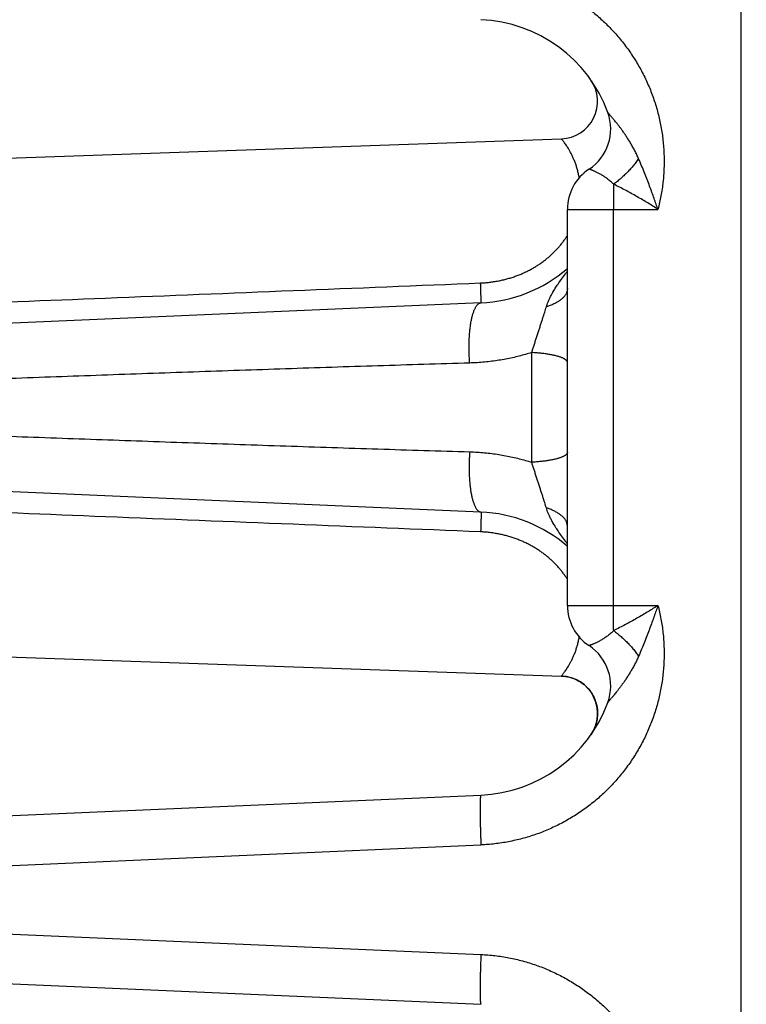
# Model space of a CAD drawing. Header units: inches. Extents: x 0 to 34, y 0 to 22.
# Tile 38 of 112: x 19.083 to 19.666, y 6.92 to 7.71. Entities that reach past the tile are written whole.
import ezdxf

# ---------------------------------------------------------------- set-up
doc = ezdxf.new("R2010")
doc.units = ezdxf.units.IN
doc.header["$LTSCALE"] = 1.87
doc.header["$MEASUREMENT"] = 0
doc.layers.get('0').update_dxf_attribs({"linetype": 'CONTINUOUS'})
doc.layers.add('DIMENSIONS', color=7, linetype='CONTINUOUS')
doc.styles.get("Standard").update_dxf_attribs({"font": 'txt', "width": 0.8})
doc.dimstyles.get("Standard").update_dxf_attribs({"dimtxt": 0.125, "dimasz": 0.18, "dimexe": 0.18, "dimexo": 0.0625, "dimgap": 0.09, "dimtad": 0, "dimtih": 1, "dimtoh": 1, "dimdec": 3, "dimzin": 4, "dimdsep": 46, "dimtxsty": 'STANDARD', "dimblk": '_FILLED', "dimblk1": '_FILLED', "dimblk2": '_FILLED', "dimcen": 0.09, "dimadec": 0, "dimazin": 0, "dimtol": 1, "dimtp": 0.01, "dimtm": 0.01, "dimtfac": 1, "dimtdec": 3, "dimtofl": 0, "dimtmove": 0, "dimatfit": 3, "dimldrblk": '_FILLED', "dimfxl": 1, "dimtolj": 1, "dimtzin": 4, "dimarcsym": 0})

# ---------------------------------------------------------------- blocks, each defined once
blk = doc.blocks.new('_FILLED')
at = {"color": 0, "linetype": 'BYBLOCK'}
blk.add_solid([(0, 0), (-1, 0.1736), (-1, -0.1736)], dxfattribs=at)
blk = doc.blocks.new('*D4')
at = {"layer": 'DIMENSIONS', "color": 2, "linetype": 'CONTINUOUS'}
for p, q in [((18.50008, 7.18577), (18.50008, 4.6033)), ((25.5704, 6.2458), (25.5704, 4.6033)), ((18.50008, 4.7283), (21.45095, 4.7283)), ((25.5704, 4.7283), (23.00095, 4.7283))]:
    blk.add_line(p, q, dxfattribs=at)
at = {"layer": 'DIMENSIONS', "color": 2, "linetype": 'CONTINUOUS', "xscale": 0.18, "yscale": 0.18, "zscale": 0.18, "rotation": 180}
blk.add_blockref('_FILLED', (18.50008, 4.7283), dxfattribs=at)
at = {"layer": 'DIMENSIONS', "color": 2, "linetype": 'CONTINUOUS', "xscale": 0.18, "yscale": 0.18, "zscale": 0.18}
blk.add_blockref('_FILLED', (25.5704, 4.7283), dxfattribs=at)
at = {"layer": 'DIMENSIONS', "color": 2, "linetype": 'CONTINUOUS', "width": 0.8}
for s, p in [('[', (22.13845, 4.6658)), (']', (22.83845, 4.6658)), ('7.070', (21.51345, 4.6658)), ('179.59', (22.23845, 4.6658))]:
    blk.add_text(s, height=0.125, dxfattribs=at).set_placement(p)

msp = doc.modelspace()

# ---------------------------------------------------------------- linework, layer by layer
at = {"color": 7, "linetype": 'CONTINUOUS'}
for p, q in [((19.66208, 5.6643), (19.66208, 9.2143)), ((19.54204, 7.66123), (19.5424, 7.66068)), ((19.5424, 7.66068), (19.54266, 7.66024)), ((18.52903, 7.58031), (19.51798, 7.61485)), ((19.52271, 7.24038), (19.52271, 7.55822)), ((19.52271, 7.55822), (19.59541, 7.55822)), ((19.55961, 7.24038), (19.55961, 7.55822)), ((19.45335, 7.48321), (18.60704, 7.44626)), ((18.60704, 7.35234), (19.45335, 7.31539)), ((19.52271, 7.24038), (19.59541, 7.24038)), ((18.52903, 7.21829), (19.51798, 7.18375)), ((19.5424, 7.13792), (19.54154, 7.13661)), ((19.5432, 7.13928), (19.5424, 7.13792)), ((18.60704, 7.05126), (19.45335, 7.08821)), ((18.65772, 7.01351), (19.45335, 7.04825)), ((18.65772, 6.99509), (19.45335, 6.96035)), ((18.60704, 6.95734), (19.45335, 6.92039))]:
    msp.add_line(p, q, dxfattribs=at)
msp.add_lwpolyline([(19.51798, 7.18375), (19.51942, 7.18367), (19.52107, 7.18348), (19.52271, 7.18321), (19.52433, 7.18285), (19.52592, 7.18239), (19.52749, 7.18185), (19.52903, 7.18122), (19.53053, 7.18051), (19.53199, 7.17972), (19.5334, 7.17885), (19.53476, 7.1779), (19.53607, 7.17688), (19.53732, 7.17578), (19.5385, 7.17462), (19.53962, 7.1734), (19.54067, 7.17211), (19.54165, 7.17077), (19.54255, 7.16938), (19.54338, 7.16794), (19.54412, 7.16645), (19.54478, 7.16493), (19.54535, 7.16337), (19.54584, 7.16179), (19.54624, 7.16017), (19.54655, 7.15854), (19.54677, 7.1569), (19.54689, 7.15524), (19.54693, 7.15358), (19.54687, 7.15193), (19.54672, 7.15027), (19.54649, 7.14863), (19.54616, 7.147), (19.54574, 7.1454), (19.54523, 7.14382), (19.54464, 7.14227), (19.54395, 7.14075), (19.5432, 7.13928)], dxfattribs=at)
for centre, radius, start, end in [((19.44839, 7.5968), 0.11369, 20.16432, 87.5), ((19.51693, 7.64483), 0.03, 271.99874, 34.89397), ((19.51889, 7.62269), 0.03858, 303.32938, 20.16621), ((19.56129, 7.55822), 0.03858, 123.32938, 180), ((19.44839, 7.5968), 0.11369, 272.5, 310.83122), ((19.44839, 7.2018), 0.11369, 49.16858, 87.5), ((19.56129, 7.24038), 0.03858, 180, 236.67062), ((19.51889, 7.17591), 0.03858, 339.83411, 56.67062), ((19.51693, 7.15377), 0.03, 325.10905, 88.00198), ((19.44839, 7.2018), 0.11369, 272.5, 339.83579)]:
    msp.add_arc(centre, radius, start, end, dxfattribs=at)
for points, knots in [([(19.45335, 7.75035), (19.4552, 7.75027), (19.45891, 7.75004), (19.46446, 7.74949), (19.47, 7.74874), (19.47551, 7.74779), (19.48099, 7.74664), (19.48642, 7.74529), (19.49179, 7.74375), (19.49711, 7.74201), (19.50235, 7.74008), (19.50753, 7.73796), (19.51262, 7.73565), (19.51763, 7.73316), (19.52254, 7.73049), (19.52735, 7.72764), (19.53205, 7.72462), (19.53664, 7.72143), (19.54112, 7.71807), (19.54546, 7.71456), (19.54968, 7.71088), (19.55376, 7.70706), (19.5577, 7.7031), (19.56149, 7.69899), (19.56513, 7.69475), (19.56861, 7.69037), (19.57193, 7.68588), (19.57508, 7.68127), (19.57807, 7.67654), (19.58088, 7.67171), (19.58351, 7.66678), (19.58597, 7.66176), (19.58824, 7.65666), (19.59032, 7.65147), (19.59221, 7.64621), (19.59391, 7.64089), (19.59541, 7.63551), (19.59672, 7.63008), (19.59783, 7.6246), (19.59874, 7.61909), (19.59945, 7.61355), (19.59996, 7.60799), (19.60027, 7.60241), (19.60037, 7.59683), (19.60027, 7.59124), (19.59997, 7.58566), (19.59946, 7.5801), (19.59875, 7.57456), (19.59784, 7.56906), (19.59674, 7.56361), (19.59588, 7.56001), (19.59541, 7.55822)], [0, 0, 0, 0, 0.020348, 0.040733, 0.061145, 0.081576, 0.102016, 0.122457, 0.14289, 0.163317, 0.18374, 0.204164, 0.224589, 0.245011, 0.265428, 0.285845, 0.306264, 0.326689, 0.347119, 0.367547, 0.387966, 0.408379, 0.428791, 0.449208, 0.469629, 0.490051, 0.510469, 0.53088, 0.55129, 0.571701, 0.592115, 0.612529, 0.632943, 0.653354, 0.673762, 0.69417, 0.714576, 0.734983, 0.755393, 0.775806, 0.796216, 0.81662, 0.837018, 0.857416, 0.877822, 0.89824, 0.918656, 0.939055, 0.959422, 0.979742, 1, 1, 1, 1]), ([(19.57985, 7.59888), (19.57939, 7.59994), (19.57843, 7.60204), (19.57689, 7.60513), (19.57526, 7.60816), (19.57358, 7.6111), (19.57186, 7.61392), (19.57014, 7.61658), (19.56846, 7.61907), (19.56684, 7.62136), (19.56531, 7.62345), (19.56389, 7.62534), (19.56258, 7.62701), (19.56141, 7.62848), (19.56038, 7.62976), (19.55947, 7.63086), (19.55866, 7.63182), (19.55796, 7.63264), (19.55736, 7.63334), (19.55685, 7.63394), (19.55642, 7.63444), (19.55607, 7.63485), (19.55578, 7.63519), (19.55554, 7.63546), (19.55537, 7.63567), (19.55524, 7.63582), (19.55516, 7.63592), (19.55512, 7.63597), (19.55511, 7.63599)], [0, 0, 0, 0, 0.077142, 0.154607, 0.23166, 0.307558, 0.381482, 0.45256, 0.519824, 0.582623, 0.640598, 0.693477, 0.740933, 0.782754, 0.819265, 0.851063, 0.878725, 0.902778, 0.923466, 0.940914, 0.955442, 0.967477, 0.977334, 0.985207, 0.991293, 0.995739, 0.998642, 1, 1, 1, 1]), ([(19.53222, 7.58354), (19.53212, 7.58411), (19.53183, 7.58573), (19.53124, 7.58837), (19.5304, 7.59144), (19.52942, 7.59443), (19.52833, 7.5973), (19.52716, 7.60001), (19.52595, 7.60252), (19.52474, 7.60481), (19.52356, 7.60685), (19.52245, 7.60864), (19.52143, 7.61017), (19.52053, 7.61147), (19.51976, 7.61253), (19.51913, 7.61337), (19.51864, 7.614), (19.51829, 7.61444), (19.51809, 7.6147), (19.518, 7.61482), (19.51798, 7.61484)], [0, 0, 0, 0, 0.049569, 0.141672, 0.233513, 0.324421, 0.413158, 0.498399, 0.578926, 0.653655, 0.721665, 0.782349, 0.835433, 0.880769, 0.918378, 0.948508, 0.971462, 0.987513, 0.996922, 1, 1, 1, 1]), ([(19.57985, 7.59888), (19.5795, 7.59838), (19.57879, 7.59737), (19.57767, 7.59587), (19.57651, 7.59438), (19.5753, 7.59291), (19.57404, 7.59144), (19.57275, 7.59), (19.57142, 7.58857), (19.57005, 7.58717), (19.56866, 7.5858), (19.56724, 7.58447), (19.56579, 7.58317), (19.56433, 7.58191), (19.56285, 7.58069), (19.56137, 7.57952), (19.56036, 7.57876), (19.55986, 7.57839)], [0, 0, 0, 0, 0.063962, 0.128908, 0.194707, 0.261224, 0.328321, 0.395858, 0.463695, 0.531687, 0.599691, 0.667564, 0.735162, 0.802344, 0.86897, 0.9349, 1, 1, 1, 1]), ([(19.59541, 7.55822), (19.59493, 7.55963), (19.59391, 7.56255), (19.59231, 7.56707), (19.59057, 7.57188), (19.58871, 7.57692), (19.58671, 7.58219), (19.58457, 7.58763), (19.58228, 7.59322), (19.58068, 7.59698), (19.57985, 7.59888)], [0, 0, 0, 0, 0.102766, 0.213175, 0.330575, 0.454335, 0.583822, 0.718376, 0.857325, 1, 1, 1, 1]), ([(19.55986, 7.57839), (19.55946, 7.57879), (19.55865, 7.57957), (19.5574, 7.58068), (19.55611, 7.58174), (19.55481, 7.58274), (19.55351, 7.58368), (19.55222, 7.58455), (19.55095, 7.58535), (19.54972, 7.58608), (19.54854, 7.58674), (19.54741, 7.58733), (19.54636, 7.58786), (19.54537, 7.58833), (19.54446, 7.58874), (19.54364, 7.5891), (19.5429, 7.58941), (19.54224, 7.58967), (19.54168, 7.58989), (19.5412, 7.59006), (19.54081, 7.5902), (19.54051, 7.59031), (19.5403, 7.59039), (19.54017, 7.59043), (19.54011, 7.59045), (19.54009, 7.59045)], [0, 0, 0, 0, 0.072092, 0.144149, 0.215663, 0.286127, 0.35502, 0.421833, 0.486116, 0.547473, 0.605563, 0.660103, 0.710858, 0.757661, 0.800381, 0.838933, 0.873269, 0.903377, 0.929285, 0.951061, 0.96877, 0.982462, 0.992197, 0.998034, 1, 1, 1, 1]), ([(19.55986, 7.57839), (19.55984, 7.57784), (19.55982, 7.57671), (19.55978, 7.57499), (19.55974, 7.57324), (19.55971, 7.57144), (19.55968, 7.56961), (19.55966, 7.56776), (19.55964, 7.56588), (19.55963, 7.56398), (19.55962, 7.56206), (19.55961, 7.56014), (19.55961, 7.55886), (19.55961, 7.55822)], [0, 0, 0, 0, 0.08276, 0.167849, 0.25502, 0.344036, 0.434682, 0.526762, 0.620045, 0.71426, 0.809147, 0.904468, 1, 1, 1, 1]), ([(19.59542, 7.55822), (19.59408, 7.55907), (19.59136, 7.56079), (19.58719, 7.56336), (19.58287, 7.56594), (19.57843, 7.56851), (19.57389, 7.57107), (19.56927, 7.57358), (19.56459, 7.57603), (19.56144, 7.57761), (19.55986, 7.57839)], [0, 0, 0, 0, 0.116171, 0.236127, 0.359264, 0.484953, 0.612543, 0.741362, 0.870735, 1, 1, 1, 1]), ([(19.45308, 7.49915), (19.45428, 7.4992), (19.45668, 7.49934), (19.46026, 7.49969), (19.4638, 7.50017), (19.4673, 7.50078), (19.47076, 7.50151), (19.47416, 7.50238), (19.4775, 7.50336), (19.48077, 7.50445), (19.48397, 7.50566), (19.48708, 7.50697), (19.4901, 7.50838), (19.49304, 7.50989), (19.49588, 7.51149), (19.49863, 7.51317), (19.50127, 7.51493), (19.50382, 7.51678), (19.50626, 7.51869), (19.50861, 7.52068), (19.51086, 7.52273), (19.513, 7.52485), (19.51504, 7.52703), (19.51699, 7.52927), (19.51882, 7.53158), (19.52056, 7.53394), (19.52184, 7.53583), (19.52254, 7.53693), (19.52272, 7.53721)], [0, 0, 0, 0, 0.0437, 0.087242, 0.130587, 0.173699, 0.216542, 0.259083, 0.301274, 0.343065, 0.384427, 0.425352, 0.465833, 0.505841, 0.54534, 0.584322, 0.622826, 0.660894, 0.698553, 0.735809, 0.772671, 0.809174, 0.84536, 0.881274, 0.916966, 0.952477, 0.987842, 1, 1, 1, 1]), ([(19.50582, 7.47995), (19.50602, 7.48062), (19.50648, 7.48201), (19.5073, 7.48417), (19.50834, 7.48652), (19.50961, 7.48909), (19.51117, 7.49191), (19.51304, 7.49503), (19.5153, 7.49848), (19.518, 7.50235), (19.52051, 7.50576), (19.52215, 7.50788), (19.5227, 7.50858)], [0, 0, 0, 0, 0.062788, 0.13151, 0.207757, 0.293096, 0.389062, 0.497152, 0.619406, 0.759476, 0.920254, 1, 1, 1, 1]), ([(18.60678, 7.46544), (18.69476, 7.4689), (18.87652, 7.47608), (19.15862, 7.48731), (19.35274, 7.4951), (19.45308, 7.49915)], [0, 0, 0, 0, 0.311882, 0.644295, 1, 1, 1, 1]), ([(19.45335, 7.48321), (19.45336, 7.48321), (19.45338, 7.4833), (19.4534, 7.48341), (19.45341, 7.48364), (19.45342, 7.48395), (19.45343, 7.48434), (19.45343, 7.48482), (19.45343, 7.48538), (19.45343, 7.48602), (19.45342, 7.48674), (19.45341, 7.48754), (19.4534, 7.48841), (19.45338, 7.48935), (19.45335, 7.49037), (19.45332, 7.49145), (19.45329, 7.4926), (19.45326, 7.49381), (19.45322, 7.49507), (19.45318, 7.49639), (19.45313, 7.49775), (19.4531, 7.49868), (19.45308, 7.49915)], [0, 0, 0, 0, 0.003219, 0.011642, 0.025477, 0.044721, 0.069331, 0.099241, 0.134366, 0.174605, 0.219842, 0.269946, 0.32477, 0.384154, 0.447925, 0.515896, 0.587868, 0.663631, 0.742962, 0.825631, 0.911394, 1, 1, 1, 1]), ([(19.52271, 7.49462), (19.52271, 7.49432), (19.52268, 7.49371), (19.52252, 7.4928), (19.52227, 7.49189), (19.52191, 7.49099), (19.52146, 7.49011), (19.5209, 7.48923), (19.52026, 7.48837), (19.51951, 7.48753), (19.51868, 7.4867), (19.51775, 7.4859), (19.51673, 7.48512), (19.51563, 7.48436), (19.51445, 7.48364), (19.51319, 7.48294), (19.51185, 7.48227), (19.51044, 7.48163), (19.50896, 7.48103), (19.50742, 7.48046), (19.50636, 7.48011), (19.50582, 7.47995)], [0, 0, 0, 0, 0.0383, 0.076972, 0.116371, 0.15683, 0.198641, 0.242059, 0.287295, 0.334517, 0.383854, 0.435398, 0.489208, 0.545313, 0.603717, 0.6644, 0.727322, 0.792424, 0.859633, 0.928859, 1, 1, 1, 1]), ([(19.44436, 7.43491), (19.4443, 7.4356), (19.44419, 7.437), (19.44406, 7.4391), (19.44396, 7.4412), (19.44388, 7.44331), (19.44384, 7.44541), (19.44382, 7.4475), (19.44383, 7.44958), (19.44387, 7.45163), (19.44394, 7.45366), (19.44404, 7.45566), (19.44416, 7.45762), (19.44432, 7.45954), (19.4445, 7.46142), (19.44471, 7.46324), (19.44494, 7.46501), (19.4452, 7.46672), (19.44549, 7.46836), (19.4458, 7.46994), (19.44614, 7.47144), (19.44649, 7.47287), (19.44687, 7.47422), (19.44728, 7.47548), (19.4477, 7.47666), (19.44814, 7.47775), (19.44859, 7.47874), (19.44907, 7.47964), (19.44956, 7.48045), (19.45006, 7.48115), (19.45058, 7.48176), (19.45111, 7.48226), (19.45165, 7.48267), (19.45221, 7.48296), (19.45277, 7.48315), (19.45316, 7.4832), (19.45335, 7.48321)], [0, 0, 0, 0, 0.040887, 0.081958, 0.123118, 0.164267, 0.20531, 0.246148, 0.286686, 0.326828, 0.36648, 0.405548, 0.443943, 0.481576, 0.51836, 0.554212, 0.589053, 0.622806, 0.655399, 0.686763, 0.716836, 0.745561, 0.772887, 0.798769, 0.823173, 0.846072, 0.867453, 0.887315, 0.905674, 0.922571, 0.938072, 0.952279, 0.965342, 0.977464, 0.988909, 1, 1, 1, 1]), ([(19.49412, 7.44332), (19.49442, 7.44429), (19.49505, 7.44627), (19.496, 7.44928), (19.49698, 7.45236), (19.49798, 7.45548), (19.49899, 7.4586), (19.49999, 7.46169), (19.50098, 7.46472), (19.50194, 7.46766), (19.50285, 7.47046), (19.50371, 7.47312), (19.50449, 7.47558), (19.50519, 7.47784), (19.50562, 7.47927), (19.50582, 7.47995)], [0, 0, 0, 0, 0.079355, 0.161699, 0.246074, 0.331568, 0.417255, 0.502196, 0.585406, 0.665958, 0.743026, 0.815783, 0.883374, 0.945016, 1, 1, 1, 1]), ([(19.49412, 7.44332), (19.49244, 7.44279), (19.48906, 7.44178), (19.4839, 7.44039), (19.47862, 7.43914), (19.47322, 7.43803), (19.4677, 7.43707), (19.46205, 7.43626), (19.45627, 7.43562), (19.45036, 7.43515), (19.44637, 7.43497), (19.44436, 7.43491)], [0, 0, 0, 0, 0.103944, 0.209404, 0.316492, 0.425323, 0.536015, 0.648696, 0.763497, 0.880553, 1, 1, 1, 1]), ([(19.49411, 7.35528), (19.49411, 7.35751), (19.49411, 7.36199), (19.49411, 7.36872), (19.49411, 7.37548), (19.49411, 7.38227), (19.49411, 7.38908), (19.49411, 7.3959), (19.49411, 7.40272), (19.49411, 7.40954), (19.49411, 7.41635), (19.49411, 7.42314), (19.49411, 7.4299), (19.49411, 7.43662), (19.49412, 7.44109), (19.49412, 7.44332)], [0, 0, 0, 0, 0.076045, 0.152535, 0.229391, 0.306535, 0.383888, 0.461369, 0.538899, 0.616388, 0.693743, 0.770871, 0.847685, 0.924098, 1, 1, 1, 1]), ([(19.52271, 7.43532), (19.52271, 7.43546), (19.52268, 7.43575), (19.52252, 7.43618), (19.52227, 7.43659), (19.52192, 7.437), (19.52148, 7.43741), (19.52095, 7.43781), (19.52032, 7.4382), (19.5196, 7.43859), (19.5188, 7.43897), (19.5179, 7.43933), (19.51692, 7.43969), (19.51586, 7.44004), (19.51472, 7.44038), (19.5135, 7.4407), (19.5122, 7.44101), (19.51084, 7.44131), (19.5094, 7.44159), (19.50791, 7.44185), (19.50635, 7.4421), (19.50473, 7.44233), (19.50307, 7.44254), (19.50135, 7.44274), (19.4996, 7.44291), (19.4978, 7.44307), (19.49597, 7.44321), (19.49474, 7.44329), (19.49412, 7.44332)], [0, 0, 0, 0, 0.013636, 0.027959, 0.043562, 0.060892, 0.080265, 0.101889, 0.125894, 0.152355, 0.181305, 0.212748, 0.246664, 0.283015, 0.321748, 0.362797, 0.406084, 0.451522, 0.499016, 0.548462, 0.599753, 0.652771, 0.707395, 0.763497, 0.820944, 0.879599, 0.939322, 1, 1, 1, 1]), ([(19.44436, 7.43491), (19.41978, 7.43417), (19.37054, 7.43264), (19.29664, 7.43022), (19.22279, 7.4277), (19.14918, 7.42511), (19.07576, 7.42245), (19.00237, 7.41974), (18.92898, 7.41699), (18.8557, 7.41419), (18.78259, 7.41136), (18.70945, 7.40851), (18.66065, 7.40658), (18.6362, 7.40561)], [0, 0, 0, 0, 0.091205, 0.182765, 0.274278, 0.36535, 0.456002, 0.54681, 0.637792, 0.72846, 0.818829, 0.909231, 1, 1, 1, 1]), ([(18.6362, 7.39299), (18.66065, 7.39202), (18.70946, 7.39009), (18.78262, 7.38723), (18.85575, 7.38441), (18.92905, 7.38161), (19.00249, 7.37885), (19.07594, 7.37614), (19.14939, 7.37348), (19.22298, 7.37089), (19.29678, 7.36838), (19.3706, 7.36596), (19.4198, 7.36443), (19.44436, 7.36369)], [0, 0, 0, 0, 0.090795, 0.18121, 0.271595, 0.362294, 0.453333, 0.54422, 0.634936, 0.725988, 0.817403, 0.908853, 1, 1, 1, 1]), ([(19.44436, 7.36369), (19.4443, 7.363), (19.44419, 7.3616), (19.44406, 7.3595), (19.44396, 7.3574), (19.44388, 7.35529), (19.44384, 7.35319), (19.44382, 7.3511), (19.44383, 7.34902), (19.44387, 7.34697), (19.44394, 7.34494), (19.44404, 7.34294), (19.44416, 7.34098), (19.44432, 7.33906), (19.4445, 7.33718), (19.44471, 7.33536), (19.44494, 7.33359), (19.4452, 7.33188), (19.44549, 7.33024), (19.4458, 7.32866), (19.44614, 7.32716), (19.44649, 7.32573), (19.44687, 7.32438), (19.44728, 7.32312), (19.4477, 7.32194), (19.44814, 7.32085), (19.44859, 7.31986), (19.44907, 7.31896), (19.44956, 7.31815), (19.45006, 7.31744), (19.45058, 7.31684), (19.45111, 7.31633), (19.45165, 7.31593), (19.45221, 7.31564), (19.45277, 7.31545), (19.45316, 7.31539), (19.45335, 7.31539)], [0, 0, 0, 0, 0.040886, 0.081956, 0.123114, 0.164263, 0.205304, 0.246142, 0.286678, 0.326819, 0.36647, 0.405538, 0.443933, 0.481565, 0.518349, 0.554201, 0.589042, 0.622795, 0.655387, 0.686752, 0.716825, 0.745551, 0.772877, 0.79876, 0.823164, 0.846064, 0.867446, 0.887309, 0.905669, 0.922567, 0.938069, 0.952277, 0.96534, 0.977463, 0.988909, 1, 1, 1, 1]), ([(19.44436, 7.36369), (19.44635, 7.36363), (19.45032, 7.36345), (19.45621, 7.36299), (19.46198, 7.36235), (19.46765, 7.36154), (19.47319, 7.36058), (19.47861, 7.35946), (19.4839, 7.35821), (19.48906, 7.35682), (19.49244, 7.35581), (19.49411, 7.35528)], [0, 0, 0, 0, 0.118465, 0.23511, 0.349925, 0.462901, 0.574035, 0.683319, 0.790746, 0.896305, 1, 1, 1, 1]), ([(19.52271, 7.36327), (19.52271, 7.36313), (19.52268, 7.36285), (19.52252, 7.36242), (19.52227, 7.36201), (19.52192, 7.36159), (19.52148, 7.36119), (19.52095, 7.36079), (19.52032, 7.3604), (19.5196, 7.36001), (19.5188, 7.35963), (19.5179, 7.35926), (19.51692, 7.35891), (19.51586, 7.35856), (19.51471, 7.35822), (19.51349, 7.3579), (19.5122, 7.35759), (19.51083, 7.3573), (19.5094, 7.35701), (19.5079, 7.35675), (19.50634, 7.3565), (19.50473, 7.35627), (19.50306, 7.35606), (19.50135, 7.35586), (19.49959, 7.35569), (19.4978, 7.35553), (19.49597, 7.35539), (19.49473, 7.35531), (19.49411, 7.35528)], [0, 0, 0, 0, 0.013632, 0.027953, 0.043553, 0.060881, 0.080253, 0.101876, 0.125882, 0.152343, 0.181295, 0.21274, 0.246659, 0.283013, 0.32175, 0.362802, 0.406092, 0.451535, 0.499034, 0.548487, 0.599783, 0.652806, 0.707434, 0.763539, 0.820988, 0.879646, 0.939371, 1, 1, 1, 1]), ([(19.50583, 7.31865), (19.50562, 7.31933), (19.50519, 7.32076), (19.50449, 7.32302), (19.50371, 7.32548), (19.50286, 7.32813), (19.50194, 7.33093), (19.50099, 7.33386), (19.5, 7.33689), (19.49899, 7.33998), (19.49798, 7.34311), (19.49697, 7.34623), (19.49599, 7.34932), (19.49504, 7.35233), (19.49442, 7.35431), (19.49411, 7.35528)], [0, 0, 0, 0, 0.05517, 0.116823, 0.184302, 0.256875, 0.333742, 0.41413, 0.497263, 0.582224, 0.668001, 0.753622, 0.838123, 0.920556, 1, 1, 1, 1]), ([(19.45308, 7.29945), (19.35274, 7.30349), (19.15862, 7.31129), (18.87651, 7.32252), (18.69476, 7.3297), (18.60678, 7.33316)], [0, 0, 0, 0, 0.355717, 0.688132, 1, 1, 1, 1]), ([(19.52271, 7.30398), (19.52271, 7.30428), (19.52268, 7.30489), (19.52252, 7.3058), (19.52227, 7.30671), (19.52191, 7.30761), (19.52146, 7.30849), (19.52091, 7.30937), (19.52026, 7.31023), (19.51951, 7.31107), (19.51868, 7.3119), (19.51775, 7.3127), (19.51673, 7.31348), (19.51563, 7.31423), (19.51445, 7.31496), (19.51319, 7.31566), (19.51185, 7.31633), (19.51044, 7.31697), (19.50896, 7.31757), (19.50742, 7.31814), (19.50636, 7.31848), (19.50583, 7.31865)], [0, 0, 0, 0, 0.038302, 0.076974, 0.116375, 0.156835, 0.198647, 0.242066, 0.287302, 0.334525, 0.383862, 0.435405, 0.489214, 0.545319, 0.603722, 0.664404, 0.727326, 0.792427, 0.859635, 0.928859, 1, 1, 1, 1]), ([(19.5227, 7.29002), (19.5222, 7.29065), (19.52059, 7.29274), (19.51809, 7.29612), (19.51535, 7.30003), (19.51308, 7.30351), (19.51119, 7.30665), (19.50963, 7.30949), (19.50834, 7.31208), (19.5073, 7.31444), (19.50648, 7.3166), (19.50602, 7.31799), (19.50583, 7.31865)], [0, 0, 0, 0, 0.072502, 0.236225, 0.377854, 0.500819, 0.609591, 0.706325, 0.792356, 0.869035, 0.937775, 1, 1, 1, 1]), ([(19.45335, 7.31539), (19.45336, 7.31539), (19.45338, 7.3153), (19.4534, 7.31519), (19.45341, 7.31496), (19.45342, 7.31465), (19.45343, 7.31426), (19.45343, 7.31378), (19.45343, 7.31322), (19.45343, 7.31258), (19.45342, 7.31186), (19.45341, 7.31106), (19.4534, 7.31019), (19.45338, 7.30924), (19.45335, 7.30823), (19.45332, 7.30715), (19.45329, 7.306), (19.45326, 7.30479), (19.45322, 7.30353), (19.45318, 7.30221), (19.45313, 7.30085), (19.4531, 7.29992), (19.45308, 7.29945)], [0, 0, 0, 0, 0.00322, 0.011644, 0.02548, 0.044725, 0.069337, 0.099248, 0.134374, 0.174614, 0.219853, 0.269957, 0.324781, 0.384166, 0.447936, 0.515907, 0.587878, 0.663639, 0.74297, 0.825636, 0.911396, 1, 1, 1, 1]), ([(19.52272, 7.26138), (19.52255, 7.26166), (19.52185, 7.26276), (19.52057, 7.26464), (19.51884, 7.26701), (19.517, 7.26931), (19.51506, 7.27156), (19.51301, 7.27374), (19.51087, 7.27586), (19.50862, 7.27791), (19.50628, 7.2799), (19.50383, 7.28181), (19.50128, 7.28366), (19.49864, 7.28542), (19.49589, 7.2871), (19.49305, 7.2887), (19.49012, 7.29021), (19.48709, 7.29162), (19.48398, 7.29294), (19.48078, 7.29414), (19.47751, 7.29524), (19.47417, 7.29622), (19.47077, 7.29708), (19.46731, 7.29782), (19.4638, 7.29843), (19.46026, 7.29891), (19.45668, 7.29926), (19.45429, 7.2994), (19.45308, 7.29945)], [0, 0, 0, 0, 0.01187, 0.047247, 0.082782, 0.118498, 0.154429, 0.190621, 0.227124, 0.263979, 0.301228, 0.338894, 0.376982, 0.4155, 0.454484, 0.493975, 0.533988, 0.574487, 0.615433, 0.65681, 0.698614, 0.740824, 0.783385, 0.826245, 0.869368, 0.912724, 0.956279, 1, 1, 1, 1]), ([(19.59541, 7.24038), (19.59588, 7.23859), (19.59674, 7.23499), (19.59785, 7.22953), (19.59875, 7.22402), (19.59946, 7.21848), (19.59997, 7.21292), (19.60027, 7.20734), (19.60037, 7.20175), (19.60027, 7.19617), (19.59996, 7.19059), (19.59945, 7.18503), (19.59874, 7.17949), (19.59783, 7.17398), (19.59672, 7.1685), (19.59541, 7.16307), (19.59391, 7.15769), (19.59221, 7.15237), (19.59031, 7.14711), (19.58823, 7.14193), (19.58596, 7.13682), (19.58351, 7.1318), (19.58087, 7.12687), (19.57806, 7.12205), (19.57508, 7.11732), (19.57192, 7.11271), (19.5686, 7.10822), (19.56512, 7.10384), (19.56148, 7.0996), (19.55769, 7.09549), (19.55375, 7.09153), (19.54967, 7.08771), (19.54546, 7.08404), (19.54111, 7.08052), (19.53664, 7.07717), (19.53204, 7.07398), (19.52734, 7.07096), (19.52253, 7.06811), (19.51762, 7.06544), (19.51262, 7.06295), (19.50752, 7.06064), (19.50235, 7.05852), (19.4971, 7.05659), (19.49179, 7.05485), (19.48641, 7.0533), (19.48098, 7.05196), (19.47551, 7.05081), (19.47, 7.04986), (19.46446, 7.04911), (19.45891, 7.04856), (19.4552, 7.04833), (19.45335, 7.04825)], [0, 0, 0, 0, 0.020287, 0.040628, 0.061008, 0.081414, 0.101833, 0.12225, 0.142655, 0.163051, 0.183446, 0.203849, 0.224259, 0.244671, 0.265078, 0.285482, 0.305886, 0.326292, 0.3467, 0.367111, 0.387522, 0.407934, 0.428344, 0.448753, 0.469162, 0.489573, 0.509989, 0.530409, 0.550828, 0.571242, 0.591653, 0.612064, 0.632483, 0.652909, 0.673336, 0.69376, 0.714178, 0.734593, 0.755009, 0.77543, 0.795853, 0.816276, 0.836698, 0.857123, 0.877554, 0.897993, 0.918431, 0.93886, 0.95927, 0.979654, 1, 1, 1, 1]), ([(19.55986, 7.22021), (19.55984, 7.22076), (19.55982, 7.22189), (19.55978, 7.22361), (19.55974, 7.22536), (19.55971, 7.22716), (19.55968, 7.22898), (19.55966, 7.23084), (19.55964, 7.23272), (19.55963, 7.23462), (19.55962, 7.23653), (19.55961, 7.23846), (19.55961, 7.23974), (19.55961, 7.24038)], [0, 0, 0, 0, 0.08276, 0.167849, 0.25502, 0.344036, 0.434682, 0.526762, 0.620045, 0.71426, 0.809147, 0.904468, 1, 1, 1, 1]), ([(19.59542, 7.24038), (19.59408, 7.23953), (19.59136, 7.23781), (19.58719, 7.23524), (19.58287, 7.23266), (19.57843, 7.23009), (19.57389, 7.22753), (19.56927, 7.22502), (19.56459, 7.22257), (19.56144, 7.22099), (19.55986, 7.22021)], [0, 0, 0, 0, 0.116181, 0.236141, 0.359286, 0.484985, 0.612583, 0.741404, 0.870767, 1, 1, 1, 1]), ([(19.59541, 7.24038), (19.59493, 7.23897), (19.59391, 7.23605), (19.59231, 7.23153), (19.59057, 7.22673), (19.58871, 7.22168), (19.58671, 7.21642), (19.58457, 7.21097), (19.58228, 7.20538), (19.58068, 7.20161), (19.57985, 7.19972)], [0, 0, 0, 0, 0.102737, 0.213127, 0.330513, 0.454266, 0.583752, 0.718316, 0.857288, 1, 1, 1, 1]), ([(19.51798, 7.18375), (19.518, 7.18378), (19.51809, 7.18389), (19.51829, 7.18415), (19.51864, 7.18459), (19.51913, 7.18523), (19.51976, 7.18607), (19.52053, 7.18713), (19.52143, 7.18842), (19.52245, 7.18996), (19.52356, 7.19175), (19.52473, 7.19379), (19.52594, 7.19606), (19.52715, 7.19856), (19.52831, 7.20126), (19.5294, 7.20412), (19.53038, 7.2071), (19.53122, 7.21017), (19.53182, 7.21283), (19.53212, 7.21447), (19.53222, 7.21505)], [0, 0, 0, 0, 0.003052, 0.012414, 0.028434, 0.051375, 0.08151, 0.119127, 0.164474, 0.217628, 0.278345, 0.346203, 0.420626, 0.500777, 0.585618, 0.673989, 0.764663, 0.856559, 0.948716, 1, 1, 1, 1]), ([(19.55986, 7.22021), (19.55946, 7.21981), (19.55865, 7.21903), (19.5574, 7.21792), (19.55611, 7.21686), (19.55481, 7.21586), (19.55351, 7.21492), (19.55222, 7.21405), (19.55095, 7.21325), (19.54972, 7.21252), (19.54854, 7.21186), (19.54742, 7.21127), (19.54636, 7.21074), (19.54537, 7.21027), (19.54446, 7.20986), (19.54364, 7.2095), (19.5429, 7.20919), (19.54225, 7.20893), (19.54168, 7.20871), (19.5412, 7.20854), (19.54081, 7.2084), (19.54051, 7.20829), (19.5403, 7.20821), (19.54017, 7.20817), (19.54011, 7.20815), (19.54009, 7.20815)], [0, 0, 0, 0, 0.072082, 0.14413, 0.215635, 0.286087, 0.354968, 0.421774, 0.486055, 0.54741, 0.6055, 0.660041, 0.710799, 0.757598, 0.800308, 0.838843, 0.873167, 0.903271, 0.929183, 0.950972, 0.968701, 0.982417, 0.992174, 0.998026, 1, 1, 1, 1]), ([(19.55986, 7.22021), (19.56036, 7.21984), (19.56137, 7.21908), (19.56285, 7.21791), (19.56433, 7.21669), (19.56579, 7.21543), (19.56724, 7.21413), (19.56866, 7.2128), (19.57005, 7.21143), (19.57142, 7.21003), (19.57275, 7.2086), (19.57404, 7.20716), (19.5753, 7.20569), (19.57651, 7.20421), (19.57767, 7.20272), (19.57879, 7.20123), (19.5795, 7.20022), (19.57985, 7.19972)], [0, 0, 0, 0, 0.0651, 0.13103, 0.197656, 0.264838, 0.332436, 0.400309, 0.468313, 0.536305, 0.604142, 0.671679, 0.738776, 0.805293, 0.871092, 0.936038, 1, 1, 1, 1]), ([(19.57985, 7.19972), (19.57939, 7.19866), (19.57843, 7.19656), (19.57689, 7.19347), (19.57526, 7.19043), (19.57357, 7.18749), (19.57185, 7.18468), (19.57014, 7.18201), (19.56846, 7.17952), (19.56684, 7.17723), (19.56531, 7.17514), (19.56388, 7.17325), (19.56258, 7.17158), (19.56141, 7.17011), (19.56037, 7.16884), (19.55946, 7.16774), (19.55866, 7.16678), (19.55796, 7.16596), (19.55736, 7.16526), (19.55685, 7.16466), (19.55642, 7.16416), (19.55606, 7.16375), (19.55577, 7.16341), (19.55554, 7.16314), (19.55536, 7.16293), (19.55524, 7.16278), (19.55516, 7.16268), (19.55512, 7.16263), (19.55511, 7.16261)], [0, 0, 0, 0, 0.077109, 0.154589, 0.231694, 0.307659, 0.381635, 0.452735, 0.520014, 0.582831, 0.64081, 0.693673, 0.741112, 0.7829, 0.819363, 0.851115, 0.878741, 0.90276, 0.923434, 0.940896, 0.95545, 0.96751, 0.977393, 0.985271, 0.991341, 0.995764, 0.998644, 1, 1, 1, 1]), ([(19.45335, 7.08821), (19.45331, 7.08821), (19.45323, 7.08814), (19.45316, 7.08797), (19.45309, 7.08771), (19.45302, 7.08735), (19.45296, 7.08689), (19.4529, 7.08633), (19.45284, 7.08567), (19.4528, 7.08492), (19.45275, 7.08407), (19.45272, 7.08314), (19.45269, 7.08211), (19.45266, 7.081), (19.45264, 7.0798), (19.45263, 7.07852), (19.45262, 7.07716), (19.45262, 7.07573), (19.45263, 7.07423), (19.45264, 7.07267), (19.45266, 7.07104), (19.45269, 7.06935), (19.45272, 7.06761), (19.45276, 7.06582), (19.4528, 7.06398), (19.45285, 7.0621), (19.4529, 7.06019), (19.45296, 7.05825), (19.45303, 7.05628), (19.4531, 7.05429), (19.45318, 7.05229), (19.45326, 7.05027), (19.45332, 7.04892), (19.45335, 7.04825)], [0, 0, 0, 0, 0.002545, 0.00696, 0.013698, 0.022858, 0.034463, 0.048503, 0.064954, 0.083781, 0.104941, 0.128384, 0.154051, 0.181878, 0.211797, 0.243731, 0.2776, 0.313318, 0.350794, 0.389932, 0.430634, 0.472795, 0.516307, 0.56106, 0.60694, 0.653829, 0.701607, 0.750153, 0.799342, 0.849048, 0.899146, 0.949506, 1, 1, 1, 1]), ([(19.45335, 6.96035), (19.45332, 6.95967), (19.45326, 6.95833), (19.45318, 6.95631), (19.4531, 6.95431), (19.45303, 6.95232), (19.45296, 6.95035), (19.4529, 6.94841), (19.45285, 6.9465), (19.4528, 6.94462), (19.45276, 6.94278), (19.45272, 6.94099), (19.45269, 6.93925), (19.45266, 6.93756), (19.45264, 6.93593), (19.45263, 6.93437), (19.45262, 6.93287), (19.45262, 6.93144), (19.45263, 6.93008), (19.45264, 6.9288), (19.45266, 6.9276), (19.45269, 6.92649), (19.45272, 6.92546), (19.45275, 6.92452), (19.4528, 6.92368), (19.45284, 6.92293), (19.4529, 6.92227), (19.45296, 6.92171), (19.45302, 6.92125), (19.45309, 6.92089), (19.45316, 6.92063), (19.45323, 6.92046), (19.45331, 6.92039), (19.45335, 6.92039)], [0, 0, 0, 0, 0.050494, 0.100854, 0.150952, 0.200658, 0.249847, 0.298393, 0.346171, 0.39306, 0.43894, 0.483693, 0.527205, 0.569366, 0.610068, 0.649206, 0.686682, 0.7224, 0.756269, 0.788203, 0.818122, 0.845949, 0.871616, 0.895059, 0.916219, 0.935046, 0.951497, 0.965537, 0.977142, 0.986302, 0.99304, 0.997455, 1, 1, 1, 1]), ([(19.45335, 6.96035), (19.45522, 6.96027), (19.45898, 6.96003), (19.46461, 6.95948), (19.47021, 6.95871), (19.47578, 6.95774), (19.48132, 6.95657), (19.48681, 6.95519), (19.49225, 6.95361), (19.49762, 6.95183), (19.50292, 6.94986), (19.50815, 6.94769), (19.51329, 6.94533), (19.51834, 6.94278), (19.5233, 6.94005), (19.52815, 6.93714), (19.5329, 6.93405), (19.53752, 6.93079), (19.54202, 6.92736), (19.5464, 6.92377), (19.55064, 6.92002), (19.55473, 6.91611), (19.55868, 6.91206), (19.56248, 6.90787), (19.56612, 6.90353), (19.5696, 6.89907), (19.57291, 6.89449), (19.57605, 6.88978), (19.57901, 6.88497), (19.5818, 6.88004), (19.5844, 6.87502), (19.58682, 6.86991), (19.58905, 6.86471), (19.59108, 6.85943), (19.59292, 6.85408), (19.59456, 6.84867), (19.596, 6.8432), (19.59723, 6.83769), (19.59827, 6.83213), (19.5991, 6.82653), (19.59972, 6.82091), (19.60014, 6.81527), (19.60034, 6.80962), (19.60034, 6.80397), (19.60014, 6.79832), (19.59972, 6.79268), (19.5991, 6.78706), (19.59827, 6.78147), (19.59723, 6.77591), (19.596, 6.77039), (19.59456, 6.76492), (19.59292, 6.75951), (19.59108, 6.75416), (19.58904, 6.74889), (19.58682, 6.74369), (19.5844, 6.73857), (19.5818, 6.73355), (19.57901, 6.72863), (19.57605, 6.72381), (19.57291, 6.71911), (19.56959, 6.71452), (19.56612, 6.71006), (19.56247, 6.70573), (19.55868, 6.70153), (19.55473, 6.69748), (19.55063, 6.69358), (19.54639, 6.68983), (19.54202, 6.68624), (19.53752, 6.68281), (19.53289, 6.67955), (19.52815, 6.67646), (19.52329, 6.67354), (19.51833, 6.67081), (19.51328, 6.66826), (19.50814, 6.66591), (19.50291, 6.66374), (19.49761, 6.66176), (19.49224, 6.65999), (19.4868, 6.65841), (19.48131, 6.65703), (19.47578, 6.65586), (19.4702, 6.65489), (19.4646, 6.65412), (19.45898, 6.65357), (19.45522, 6.65333), (19.45335, 6.65325)], [0, 0, 0, 0, 0.012023, 0.024059, 0.036106, 0.048159, 0.060216, 0.072274, 0.08433, 0.096382, 0.108432, 0.12048, 0.132527, 0.144578, 0.156635, 0.168694, 0.18075, 0.192803, 0.204858, 0.216913, 0.228967, 0.241019, 0.253069, 0.26512, 0.277171, 0.289221, 0.301269, 0.313316, 0.325362, 0.337408, 0.349455, 0.361502, 0.373548, 0.385593, 0.397637, 0.40968, 0.421723, 0.433767, 0.445812, 0.457856, 0.469898, 0.481941, 0.493983, 0.506026, 0.518069, 0.530112, 0.542155, 0.554197, 0.566241, 0.578285, 0.59033, 0.602374, 0.614417, 0.626461, 0.638506, 0.650554, 0.662602, 0.67465, 0.686696, 0.698742, 0.710791, 0.722842, 0.734894, 0.746944, 0.758995, 0.771047, 0.783101, 0.795156, 0.80721, 0.819264, 0.831321, 0.843381, 0.85544, 0.867496, 0.879548, 0.891596, 0.903643, 0.915691, 0.927743, 0.939799, 0.951855, 0.963907, 0.975951, 0.987983, 1, 1, 1, 1])]:
    msp.add_open_spline(points, degree=3, knots=knots, dxfattribs=at)

# ---------------------------------------------------------------- dimensions: what is measured, and where the dimension line sits
at = {"layer": 'DIMENSIONS', "color": 2, "linetype": 'CONTINUOUS'}
dim = msp.add_linear_dim(base=(25.5704, 4.7283), p1=(18.50008, 7.18577), p2=(25.5704, 6.2458), dimstyle='Standard', dxfattribs=at)
dim.commit()
dim.dimension.update_dxf_attribs({"geometry": '*D4', "text_midpoint": (22.22595, 4.7283), "dimtype": 160})

doc.saveas('drawing.dxf')
